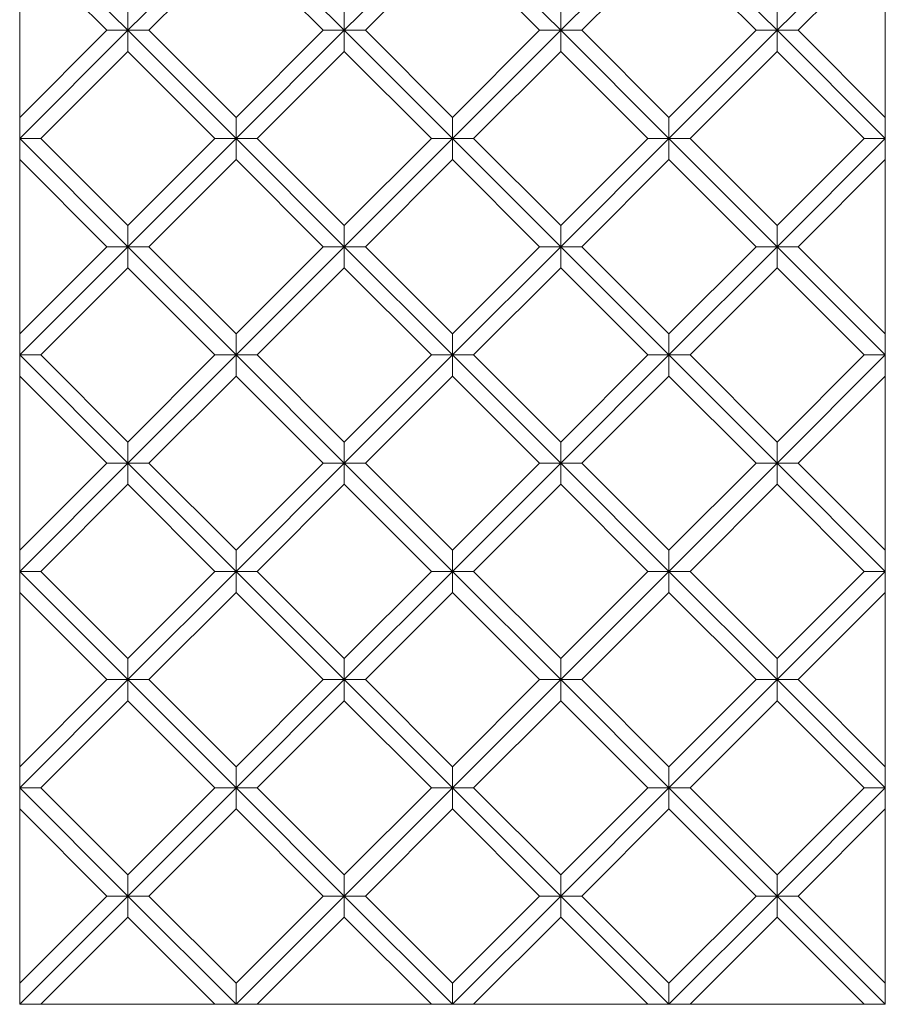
# Model space of a CAD drawing. Header units: millimetres. Extents: x 503 to 1476, y 365 to 1741.
# Tile 2 of 5: x 896 to 1476, y 365 to 1025. Entities that reach past the tile are written whole.
import ezdxf

# ---------------------------------------------------------------- set-up
doc = ezdxf.new("R2010")
doc.units = ezdxf.units.MM

msp = doc.modelspace()

# ---------------------------------------------------------------- linework, layer by layer
at = {"color": 7, "linetype": 'Continuous', "lineweight": 15}
for p, q in [((896.361, 1089.964), (968.861, 1017.464)), ((1041.361, 1089.964), (968.861, 1017.464)), ((1041.361, 1089.964), (1113.861, 1017.464)), ((1186.361, 1089.964), (1113.861, 1017.464)), ((1186.361, 1089.964), (1258.861, 1017.464)), ((1331.361, 1089.964), (1258.861, 1017.464)), ((1331.361, 1089.964), (1403.861, 1017.464)), ((1476.361, 1089.964), (1403.861, 1017.464)), ((954.719, 1017.464), (896.361, 1075.822)), ((896.361, 1075.822), (896.361, 959.106)), ((983.003, 1017.464), (1041.361, 1075.822)), ((1099.719, 1017.464), (1041.361, 1075.822)), ((1128.003, 1017.464), (1186.361, 1075.822)), ((1244.719, 1017.464), (1186.361, 1075.822)), ((1273.003, 1017.464), (1331.361, 1075.822)), ((1389.719, 1017.464), (1331.361, 1075.822)), ((1418.003, 1017.464), (1476.361, 1075.822)), ((1476.361, 959.106), (1476.361, 1075.822)), ((968.861, 1017.464), (968.861, 1031.606)), ((1113.861, 1017.464), (1113.861, 1031.606)), ((1258.861, 1017.464), (1258.861, 1031.606)), ((1403.861, 1017.464), (1403.861, 1031.606)), ((968.861, 1017.464), (896.361, 944.964)), ((954.719, 1017.464), (896.361, 959.106)), ((954.719, 1017.464), (968.861, 1017.464)), ((983.003, 1017.464), (968.861, 1017.464)), ((968.861, 1017.464), (968.861, 1003.322)), ((968.861, 1017.464), (1041.361, 944.964)), ((983.003, 1017.464), (1041.361, 959.106)), ((1099.719, 1017.464), (1041.361, 959.106)), ((1113.861, 1017.464), (1041.361, 944.964)), ((1099.719, 1017.464), (1113.861, 1017.464)), ((1113.861, 1017.464), (1186.361, 944.964)), ((1128.003, 1017.464), (1113.861, 1017.464)), ((1113.861, 1017.464), (1113.861, 1003.322)), ((1128.003, 1017.464), (1186.361, 959.106)), ((1258.861, 1017.464), (1186.361, 944.964)), ((1244.719, 1017.464), (1186.361, 959.106)), ((1244.719, 1017.464), (1258.861, 1017.464)), ((1273.003, 1017.464), (1258.861, 1017.464)), ((1258.861, 1017.464), (1258.861, 1003.322)), ((1258.861, 1017.464), (1331.361, 944.964)), ((1273.003, 1017.464), (1331.361, 959.106)), ((1389.719, 1017.464), (1331.361, 959.106)), ((1403.861, 1017.464), (1331.361, 944.964)), ((1389.719, 1017.464), (1403.861, 1017.464)), ((1418.003, 1017.464), (1403.861, 1017.464)), ((1403.861, 1017.464), (1476.361, 944.964)), ((1403.861, 1017.464), (1403.861, 1003.322)), ((1418.003, 1017.464), (1476.361, 959.106)), ((910.503, 944.964), (968.861, 1003.322)), ((1027.219, 944.964), (968.861, 1003.322)), ((1055.503, 944.964), (1113.861, 1003.322)), ((1172.219, 944.964), (1113.861, 1003.322)), ((1200.503, 944.964), (1258.861, 1003.322)), ((1317.219, 944.964), (1258.861, 1003.322)), ((1345.503, 944.964), (1403.861, 1003.322)), ((1462.219, 944.964), (1403.861, 1003.322)), ((896.361, 944.964), (896.361, 959.106)), ((1041.361, 944.964), (1041.361, 959.106)), ((1186.361, 944.964), (1186.361, 959.106)), ((1331.361, 944.964), (1331.361, 959.106)), ((1476.361, 959.106), (1476.361, 944.964)), ((896.361, 944.964), (968.861, 872.464)), ((896.361, 930.822), (896.361, 944.964)), ((910.503, 944.964), (896.361, 944.964)), ((910.503, 944.964), (968.861, 886.606)), ((1027.219, 944.964), (968.861, 886.606)), ((1041.361, 944.964), (968.861, 872.464)), ((1027.219, 944.964), (1041.361, 944.964)), ((1041.361, 944.964), (1041.361, 930.822)), ((1041.361, 944.964), (1113.861, 872.464)), ((1055.503, 944.964), (1041.361, 944.964)), ((1055.503, 944.964), (1113.861, 886.606)), ((1186.361, 944.964), (1113.861, 872.464)), ((1172.219, 944.964), (1113.861, 886.606)), ((1172.219, 944.964), (1186.361, 944.964)), ((1200.503, 944.964), (1186.361, 944.964)), ((1186.361, 944.964), (1186.361, 930.822)), ((1186.361, 944.964), (1258.861, 872.464)), ((1200.503, 944.964), (1258.861, 886.606)), ((1317.219, 944.964), (1258.861, 886.606)), ((1331.361, 944.964), (1258.861, 872.464)), ((1317.219, 944.964), (1331.361, 944.964)), ((1331.361, 944.964), (1331.361, 930.822)), ((1331.361, 944.964), (1403.861, 872.464)), ((1345.503, 944.964), (1331.361, 944.964)), ((1345.503, 944.964), (1403.861, 886.606)), ((1476.361, 944.964), (1403.861, 872.464)), ((1462.219, 944.964), (1403.861, 886.606)), ((1462.219, 944.964), (1476.361, 944.964)), ((1476.361, 944.964), (1476.361, 930.822)), ((896.361, 930.822), (896.361, 814.106)), ((954.719, 872.464), (896.361, 930.822)), ((983.003, 872.464), (1041.361, 930.822)), ((1099.719, 872.464), (1041.361, 930.822)), ((1128.003, 872.464), (1186.361, 930.822)), ((1244.719, 872.464), (1186.361, 930.822)), ((1273.003, 872.464), (1331.361, 930.822)), ((1389.719, 872.464), (1331.361, 930.822)), ((1418.003, 872.464), (1476.361, 930.822)), ((1476.361, 814.106), (1476.361, 930.822)), ((968.861, 872.464), (968.861, 886.606)), ((1113.861, 872.464), (1113.861, 886.606)), ((1258.861, 872.464), (1258.861, 886.606)), ((1403.861, 872.464), (1403.861, 886.606)), ((954.719, 872.464), (896.361, 814.106)), ((968.861, 872.464), (896.361, 799.964)), ((954.719, 872.464), (968.861, 872.464)), ((968.861, 872.464), (1041.361, 799.964)), ((983.003, 872.464), (968.861, 872.464)), ((968.861, 872.464), (968.861, 858.322)), ((983.003, 872.464), (1041.361, 814.106)), ((1113.861, 872.464), (1041.361, 799.964)), ((1099.719, 872.464), (1041.361, 814.106)), ((1099.719, 872.464), (1113.861, 872.464)), ((1113.861, 872.464), (1186.361, 799.964)), ((1128.003, 872.464), (1113.861, 872.464)), ((1113.861, 872.464), (1113.861, 858.322)), ((1128.003, 872.464), (1186.361, 814.106)), ((1244.719, 872.464), (1186.361, 814.106)), ((1258.861, 872.464), (1186.361, 799.964)), ((1244.719, 872.464), (1258.861, 872.464)), ((1258.861, 872.464), (1258.861, 858.322)), ((1258.861, 872.464), (1331.361, 799.964)), ((1273.003, 872.464), (1258.861, 872.464)), ((1273.003, 872.464), (1331.361, 814.106)), ((1403.861, 872.464), (1331.361, 799.964)), ((1389.719, 872.464), (1331.361, 814.106)), ((1389.719, 872.464), (1403.861, 872.464)), ((1403.861, 872.464), (1403.861, 858.322)), ((1403.861, 872.464), (1476.361, 799.964)), ((1418.003, 872.464), (1403.861, 872.464)), ((1418.003, 872.464), (1476.361, 814.106)), ((910.503, 799.964), (968.861, 858.322)), ((1027.219, 799.964), (968.861, 858.322)), ((1055.503, 799.964), (1113.861, 858.322)), ((1172.219, 799.964), (1113.861, 858.322)), ((1200.503, 799.964), (1258.861, 858.322)), ((1317.219, 799.964), (1258.861, 858.322)), ((1345.503, 799.964), (1403.861, 858.322)), ((1462.219, 799.964), (1403.861, 858.322)), ((896.361, 799.964), (896.361, 814.106)), ((1041.361, 799.964), (1041.361, 814.106)), ((1186.361, 799.964), (1186.361, 814.106)), ((1331.361, 799.964), (1331.361, 814.106)), ((1476.361, 814.106), (1476.361, 799.964)), ((896.361, 799.964), (968.861, 727.464)), ((910.503, 799.964), (896.361, 799.964)), ((896.361, 785.822), (896.361, 799.964)), ((910.503, 799.964), (968.861, 741.606)), ((1027.219, 799.964), (968.861, 741.606)), ((1041.361, 799.964), (968.861, 727.464)), ((1027.219, 799.964), (1041.361, 799.964)), ((1041.361, 799.964), (1113.861, 727.464)), ((1055.503, 799.964), (1041.361, 799.964)), ((1041.361, 799.964), (1041.361, 785.822)), ((1055.503, 799.964), (1113.861, 741.606)), ((1186.361, 799.964), (1113.861, 727.464)), ((1172.219, 799.964), (1113.861, 741.606)), ((1172.219, 799.964), (1186.361, 799.964)), ((1186.361, 799.964), (1258.861, 727.464)), ((1200.503, 799.964), (1186.361, 799.964)), ((1186.361, 799.964), (1186.361, 785.822)), ((1200.503, 799.964), (1258.861, 741.606)), ((1331.361, 799.964), (1258.861, 727.464)), ((1317.219, 799.964), (1258.861, 741.606)), ((1317.219, 799.964), (1331.361, 799.964)), ((1331.361, 799.964), (1331.361, 785.822)), ((1331.361, 799.964), (1403.861, 727.464)), ((1345.503, 799.964), (1331.361, 799.964)), ((1345.503, 799.964), (1403.861, 741.606)), ((1476.361, 799.964), (1403.861, 727.464)), ((1462.219, 799.964), (1403.861, 741.606)), ((1462.219, 799.964), (1476.361, 799.964)), ((1476.361, 799.964), (1476.361, 785.822)), ((954.719, 727.464), (896.361, 785.822)), ((896.361, 785.822), (896.361, 669.106)), ((983.003, 727.464), (1041.361, 785.822)), ((1099.719, 727.464), (1041.361, 785.822)), ((1128.003, 727.464), (1186.361, 785.822)), ((1244.719, 727.464), (1186.361, 785.822)), ((1273.003, 727.464), (1331.361, 785.822)), ((1389.719, 727.464), (1331.361, 785.822)), ((1418.003, 727.464), (1476.361, 785.822)), ((1476.361, 669.106), (1476.361, 785.822)), ((968.861, 727.464), (968.861, 741.606)), ((1113.861, 727.464), (1113.861, 741.606)), ((1258.861, 727.464), (1258.861, 741.606)), ((1403.861, 727.464), (1403.861, 741.606)), ((968.861, 727.464), (896.361, 654.964)), ((954.719, 727.464), (896.361, 669.106)), ((954.719, 727.464), (968.861, 727.464)), ((968.861, 727.464), (968.861, 713.322)), ((968.861, 727.464), (1041.361, 654.964)), ((983.003, 727.464), (968.861, 727.464)), ((983.003, 727.464), (1041.361, 669.106)), ((1099.719, 727.464), (1041.361, 669.106)), ((1113.861, 727.464), (1041.361, 654.964)), ((1099.719, 727.464), (1113.861, 727.464)), ((1113.861, 727.464), (1186.361, 654.964)), ((1113.861, 727.464), (1113.861, 713.322)), ((1128.003, 727.464), (1113.861, 727.464)), ((1128.003, 727.464), (1186.361, 669.106)), ((1258.861, 727.464), (1186.361, 654.964)), ((1244.719, 727.464), (1186.361, 669.106)), ((1244.719, 727.464), (1258.861, 727.464)), ((1258.861, 727.464), (1258.861, 713.322)), ((1273.003, 727.464), (1258.861, 727.464)), ((1258.861, 727.464), (1331.361, 654.964)), ((1273.003, 727.464), (1331.361, 669.106)), ((1403.861, 727.464), (1331.361, 654.964)), ((1389.719, 727.464), (1331.361, 669.106)), ((1389.719, 727.464), (1403.861, 727.464)), ((1418.003, 727.464), (1403.861, 727.464)), ((1403.861, 727.464), (1476.361, 654.964)), ((1403.861, 727.464), (1403.861, 713.322)), ((1418.003, 727.464), (1476.361, 669.106)), ((910.503, 654.964), (968.861, 713.322)), ((1027.219, 654.964), (968.861, 713.322)), ((1055.503, 654.964), (1113.861, 713.322)), ((1172.219, 654.964), (1113.861, 713.322)), ((1200.503, 654.964), (1258.861, 713.322)), ((1317.219, 654.964), (1258.861, 713.322)), ((1345.503, 654.964), (1403.861, 713.322)), ((1462.219, 654.964), (1403.861, 713.322)), ((896.361, 654.964), (896.361, 669.106)), ((1041.361, 654.964), (1041.361, 669.106)), ((1186.361, 654.964), (1186.361, 669.106)), ((1331.361, 654.964), (1331.361, 669.106)), ((1476.361, 669.106), (1476.361, 654.964)), ((910.503, 654.964), (896.361, 654.964)), ((896.361, 654.964), (968.861, 582.464)), ((896.361, 640.822), (896.361, 654.964)), ((910.503, 654.964), (968.861, 596.606)), ((1027.219, 654.964), (968.861, 596.606)), ((1041.361, 654.964), (968.861, 582.464)), ((1027.219, 654.964), (1041.361, 654.964)), ((1041.361, 654.964), (1041.361, 640.822)), ((1041.361, 654.964), (1113.861, 582.464)), ((1055.503, 654.964), (1041.361, 654.964)), ((1055.503, 654.964), (1113.861, 596.606)), ((1172.219, 654.964), (1113.861, 596.606)), ((1186.361, 654.964), (1113.861, 582.464)), ((1172.219, 654.964), (1186.361, 654.964)), ((1200.503, 654.964), (1186.361, 654.964)), ((1186.361, 654.964), (1258.861, 582.464)), ((1186.361, 654.964), (1186.361, 640.822)), ((1200.503, 654.964), (1258.861, 596.606)), ((1331.361, 654.964), (1258.861, 582.464)), ((1317.219, 654.964), (1258.861, 596.606)), ((1317.219, 654.964), (1331.361, 654.964)), ((1345.503, 654.964), (1331.361, 654.964)), ((1331.361, 654.964), (1331.361, 640.822)), ((1331.361, 654.964), (1403.861, 582.464)), ((1345.503, 654.964), (1403.861, 596.606)), ((1476.361, 654.964), (1403.861, 582.464)), ((1462.219, 654.964), (1403.861, 596.606)), ((1462.219, 654.964), (1476.361, 654.964)), ((1476.361, 654.964), (1476.361, 640.822)), ((896.361, 640.822), (896.361, 524.106)), ((954.719, 582.464), (896.361, 640.822)), ((983.003, 582.464), (1041.361, 640.822)), ((1099.719, 582.464), (1041.361, 640.822)), ((1128.003, 582.464), (1186.361, 640.822)), ((1244.719, 582.464), (1186.361, 640.822)), ((1273.003, 582.464), (1331.361, 640.822)), ((1389.719, 582.464), (1331.361, 640.822)), ((1418.003, 582.464), (1476.361, 640.822)), ((1476.361, 524.106), (1476.361, 640.822)), ((968.861, 582.464), (968.861, 596.606)), ((1113.861, 582.464), (1113.861, 596.606)), ((1258.861, 582.464), (1258.861, 596.606)), ((1403.861, 582.464), (1403.861, 596.606)), ((954.719, 582.464), (896.361, 524.106)), ((968.861, 582.464), (896.361, 509.964)), ((954.719, 582.464), (968.861, 582.464)), ((983.003, 582.464), (968.861, 582.464)), ((968.861, 582.464), (1041.361, 509.964)), ((968.861, 582.464), (968.861, 568.322)), ((983.003, 582.464), (1041.361, 524.106)), ((1099.719, 582.464), (1041.361, 524.106)), ((1113.861, 582.464), (1041.361, 509.964)), ((1099.719, 582.464), (1113.861, 582.464)), ((1113.861, 582.464), (1186.361, 509.964)), ((1113.861, 582.464), (1113.861, 568.322)), ((1128.003, 582.464), (1113.861, 582.464)), ((1128.003, 582.464), (1186.361, 524.106)), ((1244.719, 582.464), (1186.361, 524.106)), ((1258.861, 582.464), (1186.361, 509.964)), ((1244.719, 582.464), (1258.861, 582.464)), ((1258.861, 582.464), (1331.361, 509.964)), ((1273.003, 582.464), (1258.861, 582.464)), ((1258.861, 582.464), (1258.861, 568.322)), ((1273.003, 582.464), (1331.361, 524.106)), ((1403.861, 582.464), (1331.361, 509.964)), ((1389.719, 582.464), (1331.361, 524.106)), ((1389.719, 582.464), (1403.861, 582.464)), ((1418.003, 582.464), (1403.861, 582.464)), ((1403.861, 582.464), (1476.361, 509.964)), ((1403.861, 582.464), (1403.861, 568.322)), ((1418.003, 582.464), (1476.361, 524.106)), ((910.503, 509.964), (968.861, 568.322)), ((1027.219, 509.964), (968.861, 568.322)), ((1055.503, 509.964), (1113.861, 568.322)), ((1172.219, 509.964), (1113.861, 568.322)), ((1200.503, 509.964), (1258.861, 568.322)), ((1317.219, 509.964), (1258.861, 568.322)), ((1345.503, 509.964), (1403.861, 568.322)), ((1462.219, 509.964), (1403.861, 568.322)), ((896.361, 509.964), (896.361, 524.106)), ((1041.361, 509.964), (1041.361, 524.106)), ((1186.361, 509.964), (1186.361, 524.106)), ((1331.361, 509.964), (1331.361, 524.106)), ((1476.361, 524.106), (1476.361, 509.964)), ((896.361, 495.822), (896.361, 509.964)), ((896.361, 509.964), (968.861, 437.464)), ((910.503, 509.964), (896.361, 509.964)), ((910.503, 509.964), (968.861, 451.606)), ((1041.361, 509.964), (968.861, 437.464)), ((1027.219, 509.964), (968.861, 451.606)), ((1027.219, 509.964), (1041.361, 509.964)), ((1055.503, 509.964), (1041.361, 509.964)), ((1041.361, 509.964), (1041.361, 495.822)), ((1041.361, 509.964), (1113.861, 437.464)), ((1055.503, 509.964), (1113.861, 451.606)), ((1172.219, 509.964), (1113.861, 451.606)), ((1186.361, 509.964), (1113.861, 437.464)), ((1172.219, 509.964), (1186.361, 509.964)), ((1186.361, 509.964), (1258.861, 437.464)), ((1200.503, 509.964), (1186.361, 509.964)), ((1186.361, 509.964), (1186.361, 495.822)), ((1200.503, 509.964), (1258.861, 451.606)), ((1317.219, 509.964), (1258.861, 451.606)), ((1331.361, 509.964), (1258.861, 437.464)), ((1317.219, 509.964), (1331.361, 509.964)), ((1331.361, 509.964), (1403.861, 437.464)), ((1331.361, 509.964), (1331.361, 495.822)), ((1345.503, 509.964), (1331.361, 509.964)), ((1345.503, 509.964), (1403.861, 451.606)), ((1476.361, 509.964), (1403.861, 437.464)), ((1462.219, 509.964), (1403.861, 451.606)), ((1462.219, 509.964), (1476.361, 509.964)), ((1476.361, 509.964), (1476.361, 495.822)), ((954.719, 437.464), (896.361, 495.822)), ((896.361, 495.822), (896.361, 379.106)), ((983.003, 437.464), (1041.361, 495.822)), ((1099.719, 437.464), (1041.361, 495.822)), ((1128.003, 437.464), (1186.361, 495.822)), ((1244.719, 437.464), (1186.361, 495.822)), ((1273.003, 437.464), (1331.361, 495.822)), ((1389.719, 437.464), (1331.361, 495.822)), ((1418.003, 437.464), (1476.361, 495.822)), ((1476.361, 379.106), (1476.361, 495.822)), ((968.861, 437.464), (968.861, 451.606)), ((1113.861, 437.464), (1113.861, 451.606)), ((1258.861, 437.464), (1258.861, 451.606)), ((1403.861, 437.464), (1403.861, 451.606)), ((968.861, 437.464), (896.361, 364.964)), ((954.719, 437.464), (896.361, 379.106)), ((954.719, 437.464), (968.861, 437.464)), ((983.003, 437.464), (968.861, 437.464)), ((968.861, 437.464), (968.861, 423.322)), ((968.861, 437.464), (1041.361, 364.964)), ((983.003, 437.464), (1041.361, 379.106)), ((1113.861, 437.464), (1041.361, 364.964)), ((1099.719, 437.464), (1041.361, 379.106)), ((1099.719, 437.464), (1113.861, 437.464)), ((1113.861, 437.464), (1113.861, 423.322)), ((1128.003, 437.464), (1113.861, 437.464)), ((1113.861, 437.464), (1186.361, 364.964)), ((1128.003, 437.464), (1186.361, 379.106)), ((1244.719, 437.464), (1186.361, 379.106)), ((1258.861, 437.464), (1186.361, 364.964)), ((1244.719, 437.464), (1258.861, 437.464)), ((1258.861, 437.464), (1258.861, 423.322)), ((1258.861, 437.464), (1331.361, 364.964)), ((1273.003, 437.464), (1258.861, 437.464)), ((1273.003, 437.464), (1331.361, 379.106)), ((1389.719, 437.464), (1331.361, 379.106)), ((1403.861, 437.464), (1331.361, 364.964)), ((1389.719, 437.464), (1403.861, 437.464)), ((1403.861, 437.464), (1403.861, 423.322)), ((1403.861, 437.464), (1476.361, 364.964)), ((1418.003, 437.464), (1403.861, 437.464)), ((1418.003, 437.464), (1476.361, 379.106)), ((910.503, 364.964), (968.861, 423.322)), ((1027.219, 364.964), (968.861, 423.322)), ((1055.503, 364.964), (1113.861, 423.322)), ((1172.219, 364.964), (1113.861, 423.322)), ((1200.503, 364.964), (1258.861, 423.322)), ((1317.219, 364.964), (1258.861, 423.322)), ((1345.503, 364.964), (1403.861, 423.322)), ((1462.219, 364.964), (1403.861, 423.322)), ((896.361, 364.964), (896.361, 379.106)), ((1041.361, 364.964), (1041.361, 379.106)), ((1186.361, 364.964), (1186.361, 379.106)), ((1331.361, 364.964), (1331.361, 379.106)), ((1476.361, 364.964), (1476.361, 379.106)), ((910.503, 364.964), (896.361, 364.964)), ((910.503, 364.964), (1027.219, 364.964)), ((1027.219, 364.964), (1041.361, 364.964)), ((1055.503, 364.964), (1041.361, 364.964)), ((1055.503, 364.964), (1172.219, 364.964)), ((1172.219, 364.964), (1186.361, 364.964)), ((1200.503, 364.964), (1186.361, 364.964)), ((1200.503, 364.964), (1317.219, 364.964)), ((1317.219, 364.964), (1331.361, 364.964)), ((1345.503, 364.964), (1331.361, 364.964)), ((1345.503, 364.964), (1462.219, 364.964)), ((1462.219, 364.964), (1476.361, 364.964))]:
    msp.add_line(p, q, dxfattribs=at)

doc.saveas('drawing.dxf')
